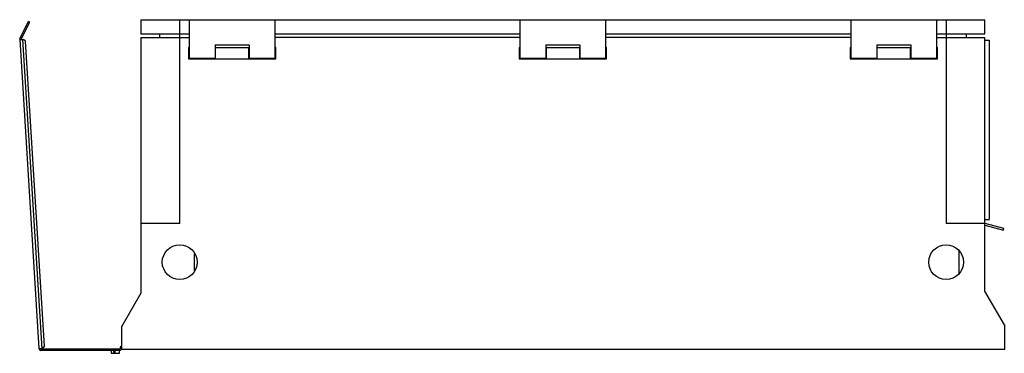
# Model space of a CAD drawing. Header units: millimetres. Extents: x 149 to 1164, y 734 to 1078.
import ezdxf

# ---------------------------------------------------------------- set-up
doc = ezdxf.new("R2010")
doc.units = ezdxf.units.MM
doc.header["$LTSCALE"] = 117.763307
doc.layers.get('0').update_dxf_attribs({"linetype": 'CONTINUOUS'})

msp = doc.modelspace()

# ---------------------------------------------------------------- linework, layer by layer
at = {"color": 7, "linetype": 'Continuous'}
for p, q in [((273.9, 1077.5), (273.9, 1063)), ((273.9, 1077.5), (1143.9, 1077.5)), ((313.9, 867.5), (313.9, 1077.5)), ((323.9, 1037.5), (323.9, 1077.5)), ((411.9, 1077.5), (411.9, 1037.5)), ((664.9, 1037.5), (664.9, 1077.5)), ((752.9, 1077.5), (752.9, 1037.5)), ((1005.9, 1037.5), (1005.9, 1077.5)), ((1093.9, 1077.5), (1093.9, 1037.5)), ((1103.9, 1077.5), (1103.9, 867.5)), ((1143.9, 1063), (1143.9, 1077.5)), ((149.1, 1058), (157.9, 1075.5)), ((150.5, 1057.3), (159.2, 1074.8)), ((157, 1070.4), (155.6, 1071)), ((159.2, 1074.8), (157.9, 1075.5)), ((148.9, 1057), (152.9, 1057.2)), ((148.9, 1057), (168.8, 738.4)), ((150.5, 1057.3), (149.1, 1058)), ((151.3, 1059.1), (150, 1059.8)), ((151.9, 1057.2), (171.7, 738.6)), ((155, 1055.3), (152.9, 1057.2)), ((273.9, 1063), (323.9, 1063)), ((273.9, 1059), (273.9, 795.5)), ((273.9, 1059), (323.9, 1059)), ((292.9, 1063), (292.9, 1059)), ((411.9, 1063), (664.9, 1063)), ((664.9, 1059), (411.9, 1059)), ((752.9, 1063), (1005.9, 1063)), ((1005.9, 1059), (752.9, 1059)), ((1093.9, 1063), (1143.9, 1063)), ((1093.9, 1059), (1143.9, 1059)), ((1124.9, 1059), (1124.9, 1063)), ((1143.9, 797.5), (1143.9, 1059)), ((1143.9, 1056.5), (1148.4, 1056.5)), ((1148.4, 1056.5), (1148.4, 871.5)), ((174.6, 740.8), (155, 1055.3)), ((322.9, 1048.8), (322.9, 1037.1)), ((322.9, 1048.8), (323.9, 1048.8)), ((350.4, 1051.5), (350.4, 1037.5)), ((350.4, 1051.5), (385.4, 1051.5)), ((350.4, 1048.8), (385.4, 1048.8)), ((350.9, 1037.2), (350.9, 1048.8)), ((384.9, 1048.8), (384.9, 1037.2)), ((385.4, 1051.5), (385.4, 1037.5)), ((412.9, 1048.8), (411.9, 1048.8)), ((412.9, 1037.1), (412.9, 1048.8)), ((663.9, 1048.8), (663.9, 1037.1)), ((663.9, 1048.8), (664.9, 1048.8)), ((691.4, 1051.5), (691.4, 1037.5)), ((691.4, 1051.5), (726.4, 1051.5)), ((691.4, 1048.8), (726.4, 1048.8)), ((691.9, 1037.2), (691.9, 1048.8)), ((725.9, 1048.8), (725.9, 1037.2)), ((726.4, 1051.5), (726.4, 1037.5)), ((753.9, 1048.8), (752.9, 1048.8)), ((753.9, 1037.1), (753.9, 1048.8)), ((1004.9, 1048.8), (1005.9, 1048.8)), ((1004.9, 1048.8), (1004.9, 1037.1)), ((1032.4, 1051.5), (1067.4, 1051.5)), ((1032.4, 1051.5), (1032.4, 1037.5)), ((1032.4, 1048.8), (1067.4, 1048.8)), ((1032.9, 1037.2), (1032.9, 1048.8)), ((1066.9, 1048.8), (1066.9, 1037.2)), ((1067.4, 1051.5), (1067.4, 1037.5)), ((1094.9, 1048.8), (1093.9, 1048.8)), ((1094.9, 1037.1), (1094.9, 1048.8)), ((322.9, 1037.1), (412.9, 1037.1)), ((350.4, 1037.5), (323.9, 1037.5)), ((350.9, 1037.2), (384.9, 1037.2)), ((411.9, 1037.5), (385.4, 1037.5)), ((663.9, 1037.1), (753.9, 1037.1)), ((691.4, 1037.5), (664.9, 1037.5)), ((691.9, 1037.2), (725.9, 1037.2)), ((752.9, 1037.5), (726.4, 1037.5)), ((1004.9, 1037.1), (1094.9, 1037.1)), ((1032.4, 1037.5), (1005.9, 1037.5)), ((1032.9, 1037.2), (1066.9, 1037.2)), ((1093.9, 1037.5), (1067.4, 1037.5)), ((313.9, 867.5), (273.9, 867.5)), ((1144.1, 867.5), (1103.9, 867.5)), ((1143.9, 871.5), (1148.4, 871.5)), ((1143.9, 865.5), (1162.9, 860.4)), ((1163.5, 862.3), (1144.1, 867.5)), ((1162.9, 860.4), (1163.5, 862.3)), ((328.9, 836.1), (328.9, 818.9)), ((1116.9, 839.2), (1116.9, 815.8)), ((273.9, 795.5), (253.9, 760.9)), ((1163.9, 762.9), (1143.9, 797.5)), ((1163.9, 762.9), (1163.9, 737.5)), ((253.9, 760.9), (253.9, 737.5)), ((168.8, 738.4), (172.7, 738.6)), ((170.7, 738), (170.7, 736.5)), ((170.7, 738), (251.9, 738)), ((251.9, 736.5), (170.7, 736.5)), ((172.7, 738.6), (174.6, 740.8)), ((172.7, 738), (172.7, 736.5)), ((243.3, 736.5), (243.3, 733.5)), ((243.3, 733.5), (251.9, 733.5)), ((245.9, 733.5), (245.9, 736.5)), ((246.9, 738), (246.9, 733.5)), ((251.9, 733.5), (251.9, 738)), ((252.4, 739), (252.4, 738.5)), ((1163.9, 737.5), (253.9, 737.5))]:
    msp.add_line(p, q, dxfattribs=at)
for centre in [(313.9, 827.5), (1103.9, 827.5)]:
    msp.add_circle(centre, 18, dxfattribs=at)
for centre, radius, start, end in [((150.9, 1057.1), 2, 153.4349, 183.5652), ((150.9, 1057.1), 0.5, 153.4349, 183.5652), ((254.4, 739), 2, 106.2304, 180), ((170.7, 738.5), 2, 183.5652, 270), ((170.7, 738.5), 0.5, 183.5652, 270), ((251.9, 738.5), 2, 270, 360), ((251.9, 738.5), 0.5, 270, 360)]:
    msp.add_arc(centre, radius, start, end, dxfattribs=at)

doc.saveas('drawing.dxf')
